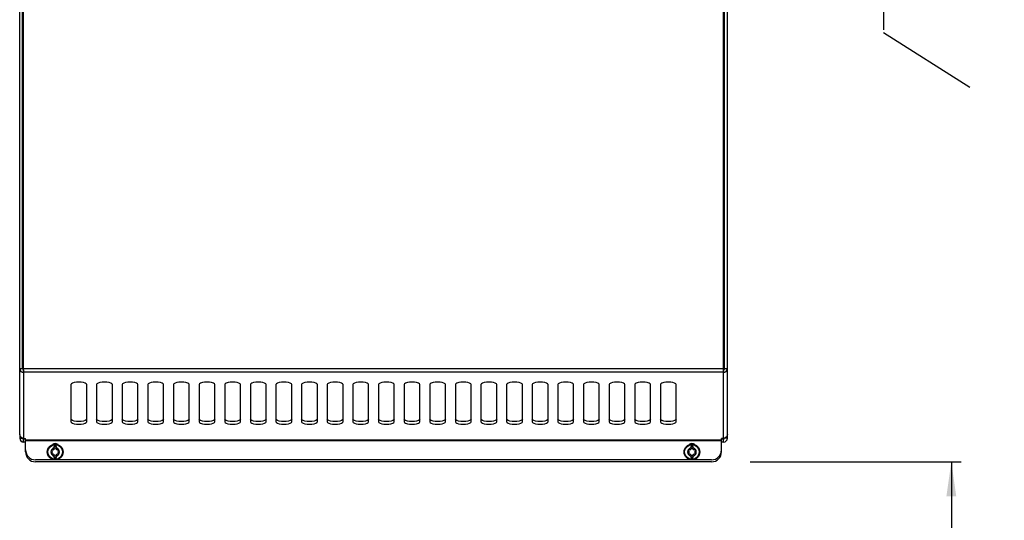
# Model space of a CAD drawing. Extents: x 0 to 841, y 0 to 594.
# Tile 2 of 121: x 132 to 232, y 221 to 271. Entities that reach past the tile are written whole.
import ezdxf

# ---------------------------------------------------------------- set-up
doc = ezdxf.new("R2010")
doc.units = 0
doc.header["$LTSCALE"] = 46.255
doc.layers.get('0').update_dxf_attribs({"linetype": 'CONTINUOUS'})
doc.layers.add('DATUM_AXIS', color=7, linetype='CONTINUOUS')
doc.styles.get("Standard").update_dxf_attribs({"font": 'txt', "width": 0.8})
doc.dimstyles.get("Standard").update_dxf_attribs({"dimtxt": 2.5, "dimasz": 2.5, "dimexe": 1.25, "dimexo": 0.625, "dimtad": 1, "dimcen": 2.5, "dimazin": 3, "dimtfac": 1, "dimtmove": 0, "dimatfit": 3})

# ---------------------------------------------------------------- blocks, each defined once
blk = doc.blocks.new('_FILLED')
at = {"color": 0, "linetype": 'BYBLOCK'}
blk.add_solid([(0, 0), (-1, 0.143), (-1, -0.143)], dxfattribs=at)
blk = doc.blocks.new('*D0')
at = {"color": 2, "linetype": 'CONTINUOUS'}
for p, q in [((206.392, 226.441), (227.792, 226.441)), ((226.792, 226.441), (226.792, 203.958)), ((226.792, 181.474), (226.792, 203.958)), ((217.48, 181.474), (227.792, 181.474))]:
    blk.add_line(p, q, dxfattribs=at)
at = {"color": 2, "linetype": 'CONTINUOUS', "xscale": 3.5, "yscale": 3.5, "zscale": 3.5}
for p, rotation in [((226.792, 226.441), 90), ((226.792, 181.474), 270)]:
    blk.add_blockref('_FILLED', p, dxfattribs=dict(at, rotation=rotation))
at = {"color": 5, "linetype": 'CONTINUOUS', "width": 0.8}
for s, p in [('AIR SPACE INLET', (231.167, 182.958)), (' MIN ', (225.917, 201.158)), ('225', (225.917, 192.758))]:
    blk.add_text(s, height=3.5, rotation=90, dxfattribs=at).set_placement(p)

msp = doc.modelspace()

# ---------------------------------------------------------------- linework, layer by layer
at = {"color": 7, "linetype": 'CONTINUOUS'}
for p, q in [((219.935, 398.977), (219.916, 270.315)), ((132.275, 229.228), (132.275, 277.411)), ((132.575, 235.929), (132.575, 277.411)), ((132.677, 235.55), (132.677, 277.411)), ((203.673, 235.55), (203.673, 277.411)), ((203.775, 235.929), (203.775, 277.411)), ((204.075, 229.228), (204.075, 277.411)), ((219.916, 270.031), (228.681, 264.477)), ((132.275, 235.929), (132.575, 235.929)), ((132.675, 235.792), (132.676, 235.508)), ((132.676, 235.792), (132.676, 235.835)), ((203.675, 235.792), (203.674, 235.508)), ((203.775, 235.929), (204.075, 235.929)), ((132.676, 235.55), (132.676, 235.508)), ((203.674, 235.508), (203.674, 235.55)), ((137.475, 234.277), (137.475, 230.499)), ((139.075, 230.499), (139.075, 234.277)), ((140.075, 234.277), (140.075, 230.499)), ((141.675, 230.499), (141.675, 234.277)), ((142.675, 234.277), (142.675, 230.499)), ((144.275, 230.499), (144.275, 234.277)), ((145.275, 234.277), (145.275, 230.499)), ((146.875, 230.499), (146.875, 234.277)), ((147.875, 234.277), (147.875, 230.499)), ((149.475, 230.499), (149.475, 234.277)), ((150.475, 234.277), (150.475, 230.499)), ((152.075, 230.499), (152.075, 234.277)), ((153.075, 234.277), (153.075, 230.499)), ((154.675, 230.499), (154.675, 234.277)), ((155.675, 234.277), (155.675, 230.499)), ((157.275, 230.499), (157.275, 234.277)), ((158.275, 234.277), (158.275, 230.499)), ((159.875, 230.499), (159.875, 234.277)), ((160.875, 234.277), (160.875, 230.499)), ((162.475, 230.499), (162.475, 234.277)), ((163.475, 234.277), (163.475, 230.499)), ((165.075, 230.499), (165.075, 234.277)), ((166.075, 234.277), (166.075, 230.499)), ((167.675, 230.499), (167.675, 234.277)), ((168.675, 234.277), (168.675, 230.499)), ((170.275, 230.499), (170.275, 234.277)), ((171.275, 234.277), (171.275, 230.499)), ((172.875, 230.499), (172.875, 234.277)), ((173.875, 234.277), (173.875, 230.499)), ((175.475, 230.499), (175.475, 234.277)), ((176.475, 234.277), (176.475, 230.499)), ((178.075, 230.499), (178.075, 234.277)), ((179.075, 234.277), (179.075, 230.499)), ((180.675, 230.499), (180.675, 234.277)), ((181.675, 234.277), (181.675, 230.499)), ((183.275, 230.499), (183.275, 234.277)), ((184.275, 234.277), (184.275, 230.499)), ((185.875, 230.499), (185.875, 234.277)), ((186.875, 234.277), (186.875, 230.499)), ((188.475, 230.499), (188.475, 234.277)), ((189.475, 234.277), (189.475, 230.499)), ((191.075, 230.499), (191.075, 234.277)), ((192.075, 234.277), (192.075, 230.499)), ((193.675, 230.499), (193.675, 234.277)), ((194.675, 234.277), (194.675, 230.499)), ((196.275, 230.499), (196.275, 234.277)), ((197.275, 234.277), (197.275, 230.499)), ((198.875, 230.499), (198.875, 234.277)), ((132.675, 228.807), (132.875, 228.807)), ((132.875, 227.441), (132.875, 228.807)), ((203.675, 228.807), (203.475, 228.807)), ((203.475, 227.441), (203.475, 228.807))]:
    msp.add_line(p, q, dxfattribs=at)
at = {"color": 9, "linetype": 'CONTINUOUS'}
for p, q in [((132.677, 235.93), (203.673, 235.93)), ((132.675, 235.508), (132.675, 228.807)), ((203.673, 235.55), (132.677, 235.55)), ((203.675, 228.807), (203.675, 235.508)), ((132.875, 228.664), (203.475, 228.664)), ((203.475, 228.569), (132.875, 228.569))]:
    msp.add_line(p, q, dxfattribs=at)
at = {"color": 7, "linetype": 'CONTINUOUS'}
for points in [[(132.275, 235.929), (132.307, 235.764), (132.396, 235.627), (132.526, 235.538), (132.675, 235.508)], [(132.675, 235.792), (132.655, 235.795), (132.634, 235.804), (132.615, 235.819), (132.599, 235.84), (132.587, 235.865), (132.578, 235.895), (132.575, 235.929)], [(203.675, 235.508), (203.824, 235.538), (203.954, 235.627), (204.043, 235.764), (204.075, 235.929)], [(203.775, 235.929), (203.772, 235.895), (203.764, 235.865), (203.751, 235.84), (203.735, 235.819), (203.716, 235.804), (203.695, 235.795), (203.675, 235.792)], [(139.075, 234.277), (139.035, 234.356), (138.921, 234.426), (138.746, 234.481), (138.525, 234.516), (138.278, 234.529), (138.032, 234.517), (137.809, 234.482), (137.632, 234.427), (137.515, 234.356), (137.475, 234.277)], [(141.675, 234.277), (141.635, 234.356), (141.521, 234.426), (141.346, 234.481), (141.125, 234.516), (140.878, 234.529), (140.632, 234.517), (140.409, 234.482), (140.232, 234.427), (140.115, 234.356), (140.075, 234.277)], [(144.275, 234.277), (144.235, 234.356), (144.121, 234.426), (143.946, 234.481), (143.725, 234.516), (143.478, 234.529), (143.232, 234.517), (143.009, 234.482), (142.832, 234.427), (142.715, 234.356), (142.675, 234.277)], [(146.875, 234.277), (146.835, 234.356), (146.721, 234.426), (146.546, 234.481), (146.325, 234.516), (146.078, 234.529), (145.832, 234.517), (145.609, 234.482), (145.432, 234.427), (145.315, 234.356), (145.275, 234.277)], [(149.475, 234.277), (149.435, 234.356), (149.321, 234.426), (149.146, 234.481), (148.925, 234.516), (148.678, 234.529), (148.432, 234.517), (148.209, 234.482), (148.032, 234.427), (147.915, 234.356), (147.875, 234.277)], [(152.075, 234.277), (152.035, 234.356), (151.921, 234.426), (151.746, 234.481), (151.525, 234.516), (151.278, 234.529), (151.032, 234.517), (150.809, 234.482), (150.632, 234.427), (150.515, 234.356), (150.475, 234.277)], [(154.675, 234.277), (154.635, 234.356), (154.521, 234.426), (154.346, 234.481), (154.125, 234.516), (153.878, 234.529), (153.632, 234.517), (153.409, 234.482), (153.232, 234.427), (153.115, 234.356), (153.075, 234.277)], [(157.275, 234.277), (157.235, 234.356), (157.121, 234.426), (156.946, 234.481), (156.725, 234.516), (156.478, 234.529), (156.232, 234.517), (156.009, 234.482), (155.832, 234.427), (155.715, 234.356), (155.675, 234.277)], [(159.875, 234.277), (159.835, 234.356), (159.721, 234.426), (159.546, 234.481), (159.325, 234.516), (159.078, 234.529), (158.832, 234.517), (158.609, 234.482), (158.432, 234.427), (158.315, 234.356), (158.275, 234.277)], [(162.475, 234.277), (162.435, 234.356), (162.321, 234.426), (162.146, 234.481), (161.925, 234.516), (161.678, 234.529), (161.432, 234.517), (161.209, 234.482), (161.032, 234.427), (160.915, 234.356), (160.875, 234.277)], [(165.075, 234.277), (165.035, 234.356), (164.921, 234.426), (164.746, 234.481), (164.525, 234.516), (164.278, 234.529), (164.032, 234.517), (163.809, 234.482), (163.632, 234.427), (163.515, 234.356), (163.475, 234.277)], [(167.675, 234.277), (167.635, 234.356), (167.521, 234.426), (167.346, 234.481), (167.125, 234.516), (166.878, 234.529), (166.632, 234.517), (166.409, 234.482), (166.232, 234.427), (166.115, 234.356), (166.075, 234.277)], [(170.275, 234.277), (170.235, 234.356), (170.121, 234.426), (169.946, 234.481), (169.725, 234.516), (169.478, 234.529), (169.232, 234.517), (169.009, 234.482), (168.832, 234.427), (168.715, 234.356), (168.675, 234.277)], [(172.875, 234.277), (172.835, 234.356), (172.721, 234.426), (172.546, 234.481), (172.325, 234.516), (172.078, 234.529), (171.832, 234.517), (171.609, 234.482), (171.432, 234.427), (171.315, 234.356), (171.275, 234.277)], [(175.475, 234.277), (175.435, 234.356), (175.321, 234.426), (175.146, 234.481), (174.925, 234.516), (174.678, 234.529), (174.432, 234.517), (174.209, 234.482), (174.032, 234.427), (173.915, 234.356), (173.875, 234.277)], [(178.075, 234.277), (178.035, 234.356), (177.921, 234.426), (177.743, 234.481), (177.524, 234.517), (177.28, 234.529), (177.035, 234.517), (176.812, 234.483), (176.633, 234.427), (176.516, 234.356), (176.475, 234.277)], [(180.675, 234.277), (180.635, 234.356), (180.521, 234.426), (180.346, 234.481), (180.125, 234.516), (179.878, 234.529), (179.632, 234.517), (179.409, 234.482), (179.232, 234.427), (179.115, 234.356), (179.075, 234.277)], [(183.275, 234.277), (183.235, 234.356), (183.121, 234.426), (182.946, 234.481), (182.725, 234.516), (182.478, 234.529), (182.232, 234.517), (182.009, 234.482), (181.832, 234.427), (181.715, 234.356), (181.675, 234.277)], [(185.875, 234.277), (185.835, 234.356), (185.721, 234.426), (185.546, 234.481), (185.325, 234.516), (185.078, 234.529), (184.832, 234.517), (184.609, 234.482), (184.432, 234.427), (184.315, 234.356), (184.275, 234.277)], [(188.475, 234.277), (188.435, 234.356), (188.321, 234.426), (188.146, 234.481), (187.925, 234.516), (187.678, 234.529), (187.432, 234.517), (187.209, 234.482), (187.032, 234.427), (186.915, 234.356), (186.875, 234.277)], [(191.075, 234.277), (191.035, 234.356), (190.921, 234.426), (190.746, 234.481), (190.525, 234.516), (190.278, 234.529), (190.032, 234.517), (189.809, 234.482), (189.632, 234.427), (189.515, 234.356), (189.475, 234.277)], [(193.675, 234.277), (193.635, 234.356), (193.521, 234.426), (193.346, 234.481), (193.125, 234.516), (192.878, 234.529), (192.632, 234.517), (192.409, 234.482), (192.232, 234.427), (192.115, 234.356), (192.075, 234.277)], [(196.275, 234.277), (196.235, 234.356), (196.121, 234.426), (195.946, 234.481), (195.725, 234.516), (195.478, 234.529), (195.232, 234.517), (195.009, 234.482), (194.832, 234.427), (194.715, 234.356), (194.675, 234.277)], [(198.875, 234.277), (198.835, 234.356), (198.721, 234.426), (198.546, 234.481), (198.325, 234.516), (198.078, 234.529), (197.832, 234.517), (197.609, 234.482), (197.432, 234.427), (197.315, 234.356), (197.275, 234.277)], [(139.075, 230.783), (139.035, 230.705), (138.921, 230.635), (138.746, 230.58), (138.525, 230.544), (138.278, 230.531), (138.032, 230.543), (137.809, 230.579), (137.632, 230.634), (137.515, 230.705), (137.475, 230.783)], [(141.675, 230.783), (141.635, 230.705), (141.521, 230.635), (141.346, 230.58), (141.125, 230.544), (140.878, 230.531), (140.632, 230.543), (140.409, 230.579), (140.232, 230.634), (140.115, 230.705), (140.075, 230.783)], [(144.275, 230.783), (144.235, 230.705), (144.121, 230.635), (143.946, 230.58), (143.725, 230.544), (143.478, 230.531), (143.232, 230.543), (143.009, 230.579), (142.832, 230.634), (142.715, 230.705), (142.675, 230.783)], [(146.875, 230.783), (146.835, 230.705), (146.721, 230.635), (146.546, 230.58), (146.325, 230.544), (146.078, 230.531), (145.832, 230.543), (145.609, 230.579), (145.432, 230.634), (145.315, 230.705), (145.275, 230.783)], [(149.475, 230.783), (149.435, 230.705), (149.321, 230.635), (149.146, 230.58), (148.925, 230.544), (148.678, 230.531), (148.432, 230.543), (148.209, 230.579), (148.032, 230.634), (147.915, 230.705), (147.875, 230.783)], [(152.075, 230.783), (152.035, 230.705), (151.921, 230.635), (151.746, 230.58), (151.525, 230.544), (151.278, 230.531), (151.032, 230.543), (150.809, 230.579), (150.632, 230.634), (150.515, 230.705), (150.475, 230.783)], [(154.675, 230.783), (154.635, 230.705), (154.521, 230.635), (154.346, 230.58), (154.125, 230.544), (153.878, 230.531), (153.632, 230.543), (153.409, 230.579), (153.232, 230.634), (153.115, 230.705), (153.075, 230.783)], [(157.275, 230.783), (157.235, 230.705), (157.121, 230.635), (156.946, 230.58), (156.725, 230.544), (156.478, 230.531), (156.232, 230.543), (156.009, 230.579), (155.832, 230.634), (155.715, 230.705), (155.675, 230.783)], [(159.875, 230.783), (159.835, 230.705), (159.721, 230.635), (159.546, 230.58), (159.325, 230.544), (159.078, 230.531), (158.832, 230.543), (158.609, 230.579), (158.432, 230.634), (158.315, 230.705), (158.275, 230.783)], [(162.475, 230.783), (162.435, 230.705), (162.321, 230.635), (162.146, 230.58), (161.925, 230.544), (161.678, 230.531), (161.432, 230.543), (161.209, 230.579), (161.032, 230.634), (160.915, 230.705), (160.875, 230.783)], [(165.075, 230.783), (165.035, 230.705), (164.921, 230.635), (164.746, 230.58), (164.525, 230.544), (164.278, 230.531), (164.032, 230.543), (163.809, 230.579), (163.632, 230.634), (163.515, 230.705), (163.475, 230.783)], [(167.675, 230.783), (167.635, 230.705), (167.521, 230.635), (167.346, 230.58), (167.125, 230.544), (166.878, 230.531), (166.632, 230.543), (166.409, 230.579), (166.232, 230.634), (166.115, 230.705), (166.075, 230.783)], [(170.275, 230.783), (170.235, 230.705), (170.121, 230.635), (169.946, 230.58), (169.725, 230.544), (169.478, 230.531), (169.232, 230.543), (169.009, 230.579), (168.832, 230.634), (168.715, 230.705), (168.675, 230.783)], [(172.875, 230.783), (172.835, 230.705), (172.721, 230.635), (172.546, 230.58), (172.325, 230.544), (172.078, 230.531), (171.832, 230.543), (171.609, 230.579), (171.432, 230.634), (171.315, 230.705), (171.275, 230.783)], [(175.475, 230.783), (175.435, 230.705), (175.321, 230.635), (175.146, 230.58), (174.925, 230.544), (174.678, 230.531), (174.432, 230.543), (174.209, 230.579), (174.032, 230.634), (173.915, 230.705), (173.875, 230.783)], [(178.075, 230.783), (178.035, 230.705), (177.921, 230.635), (177.746, 230.58), (177.525, 230.544), (177.278, 230.531), (177.032, 230.543), (176.809, 230.579), (176.632, 230.634), (176.515, 230.705), (176.475, 230.783)], [(180.675, 230.783), (180.635, 230.705), (180.521, 230.635), (180.346, 230.58), (180.125, 230.544), (179.878, 230.531), (179.632, 230.543), (179.409, 230.579), (179.232, 230.634), (179.115, 230.705), (179.075, 230.783)], [(183.275, 230.783), (183.235, 230.705), (183.121, 230.635), (182.946, 230.58), (182.725, 230.544), (182.478, 230.531), (182.232, 230.543), (182.009, 230.579), (181.832, 230.634), (181.715, 230.705), (181.675, 230.783)], [(185.875, 230.783), (185.835, 230.705), (185.721, 230.635), (185.546, 230.58), (185.325, 230.544), (185.078, 230.531), (184.832, 230.543), (184.609, 230.579), (184.432, 230.634), (184.315, 230.705), (184.275, 230.783)], [(188.475, 230.783), (188.435, 230.705), (188.321, 230.635), (188.146, 230.58), (187.925, 230.544), (187.678, 230.531), (187.432, 230.543), (187.209, 230.579), (187.032, 230.634), (186.915, 230.705), (186.875, 230.783)], [(191.075, 230.783), (191.035, 230.705), (190.921, 230.635), (190.746, 230.58), (190.525, 230.544), (190.278, 230.531), (190.032, 230.543), (189.809, 230.579), (189.632, 230.634), (189.515, 230.705), (189.475, 230.783)], [(193.675, 230.783), (193.635, 230.705), (193.521, 230.635), (193.346, 230.58), (193.125, 230.544), (192.878, 230.531), (192.632, 230.543), (192.409, 230.579), (192.232, 230.634), (192.115, 230.705), (192.075, 230.783)], [(196.275, 230.783), (196.235, 230.705), (196.121, 230.635), (195.946, 230.58), (195.725, 230.544), (195.478, 230.531), (195.232, 230.543), (195.009, 230.579), (194.832, 230.634), (194.715, 230.705), (194.675, 230.783)], [(198.875, 230.783), (198.835, 230.705), (198.721, 230.635), (198.546, 230.58), (198.325, 230.544), (198.078, 230.531), (197.832, 230.543), (197.609, 230.579), (197.432, 230.634), (197.315, 230.705), (197.275, 230.783)], [(137.475, 230.499), (137.515, 230.42), (137.629, 230.35), (137.805, 230.295), (138.025, 230.259), (138.272, 230.247), (138.519, 230.259), (138.741, 230.294), (138.919, 230.349), (139.035, 230.42), (139.075, 230.499)], [(140.075, 230.499), (140.115, 230.42), (140.229, 230.35), (140.405, 230.295), (140.625, 230.259), (140.872, 230.247), (141.119, 230.259), (141.341, 230.294), (141.519, 230.349), (141.635, 230.42), (141.675, 230.499)], [(142.675, 230.499), (142.715, 230.42), (142.829, 230.35), (143.005, 230.295), (143.225, 230.259), (143.472, 230.247), (143.719, 230.259), (143.941, 230.294), (144.119, 230.349), (144.235, 230.42), (144.275, 230.499)], [(145.275, 230.499), (145.315, 230.42), (145.429, 230.35), (145.605, 230.295), (145.825, 230.259), (146.072, 230.247), (146.319, 230.259), (146.541, 230.294), (146.719, 230.349), (146.835, 230.42), (146.875, 230.499)], [(147.875, 230.499), (147.915, 230.42), (148.029, 230.35), (148.205, 230.295), (148.425, 230.259), (148.672, 230.247), (148.919, 230.259), (149.141, 230.294), (149.319, 230.349), (149.435, 230.42), (149.475, 230.499)], [(150.475, 230.499), (150.515, 230.42), (150.629, 230.35), (150.805, 230.295), (151.025, 230.259), (151.272, 230.247), (151.519, 230.259), (151.741, 230.294), (151.919, 230.349), (152.035, 230.42), (152.075, 230.499)], [(153.075, 230.499), (153.115, 230.42), (153.229, 230.35), (153.405, 230.295), (153.625, 230.259), (153.872, 230.247), (154.119, 230.259), (154.341, 230.294), (154.519, 230.349), (154.635, 230.42), (154.675, 230.499)], [(155.675, 230.499), (155.715, 230.42), (155.829, 230.35), (156.005, 230.295), (156.225, 230.259), (156.472, 230.247), (156.719, 230.259), (156.941, 230.294), (157.119, 230.349), (157.235, 230.42), (157.275, 230.499)], [(158.275, 230.499), (158.315, 230.42), (158.429, 230.35), (158.605, 230.295), (158.825, 230.259), (159.072, 230.247), (159.319, 230.259), (159.541, 230.294), (159.719, 230.349), (159.835, 230.42), (159.875, 230.499)], [(160.875, 230.499), (160.915, 230.42), (161.029, 230.35), (161.205, 230.295), (161.425, 230.259), (161.672, 230.247), (161.919, 230.259), (162.141, 230.294), (162.319, 230.349), (162.435, 230.42), (162.475, 230.499)], [(163.475, 230.499), (163.515, 230.42), (163.629, 230.35), (163.805, 230.295), (164.025, 230.259), (164.272, 230.247), (164.519, 230.259), (164.741, 230.294), (164.919, 230.349), (165.035, 230.42), (165.075, 230.499)], [(166.075, 230.499), (166.115, 230.42), (166.229, 230.35), (166.405, 230.295), (166.625, 230.259), (166.872, 230.247), (167.119, 230.259), (167.341, 230.294), (167.519, 230.349), (167.635, 230.42), (167.675, 230.499)], [(168.675, 230.499), (168.715, 230.42), (168.829, 230.35), (169.005, 230.295), (169.225, 230.259), (169.472, 230.247), (169.719, 230.259), (169.941, 230.294), (170.119, 230.349), (170.235, 230.42), (170.275, 230.499)], [(171.275, 230.499), (171.315, 230.42), (171.429, 230.35), (171.605, 230.295), (171.825, 230.259), (172.072, 230.247), (172.319, 230.259), (172.541, 230.294), (172.719, 230.349), (172.835, 230.42), (172.875, 230.499)], [(173.875, 230.499), (173.915, 230.42), (174.029, 230.35), (174.205, 230.295), (174.425, 230.259), (174.672, 230.247), (174.919, 230.259), (175.141, 230.294), (175.319, 230.349), (175.435, 230.42), (175.475, 230.499)], [(176.475, 230.499), (176.515, 230.42), (176.629, 230.35), (176.805, 230.295), (177.025, 230.259), (177.272, 230.247), (177.519, 230.259), (177.741, 230.294), (177.919, 230.349), (178.035, 230.42), (178.075, 230.499)], [(179.075, 230.499), (179.115, 230.42), (179.229, 230.35), (179.405, 230.295), (179.625, 230.259), (179.872, 230.247), (180.119, 230.259), (180.341, 230.294), (180.519, 230.349), (180.635, 230.42), (180.675, 230.499)], [(181.675, 230.499), (181.715, 230.42), (181.829, 230.35), (182.005, 230.295), (182.225, 230.259), (182.472, 230.247), (182.719, 230.259), (182.941, 230.294), (183.119, 230.349), (183.235, 230.42), (183.275, 230.499)], [(184.275, 230.499), (184.315, 230.42), (184.429, 230.35), (184.605, 230.295), (184.825, 230.259), (185.072, 230.247), (185.319, 230.259), (185.541, 230.294), (185.719, 230.349), (185.835, 230.42), (185.875, 230.499)], [(186.875, 230.499), (186.915, 230.42), (187.029, 230.35), (187.205, 230.295), (187.425, 230.259), (187.672, 230.247), (187.919, 230.259), (188.141, 230.294), (188.319, 230.349), (188.435, 230.42), (188.475, 230.499)], [(189.475, 230.499), (189.515, 230.42), (189.629, 230.35), (189.805, 230.295), (190.025, 230.259), (190.272, 230.247), (190.519, 230.259), (190.741, 230.294), (190.919, 230.349), (191.035, 230.42), (191.075, 230.499)], [(192.075, 230.499), (192.115, 230.42), (192.229, 230.35), (192.405, 230.295), (192.625, 230.259), (192.872, 230.247), (193.119, 230.259), (193.341, 230.294), (193.519, 230.349), (193.635, 230.42), (193.675, 230.499)], [(194.675, 230.499), (194.715, 230.42), (194.829, 230.35), (195.005, 230.295), (195.225, 230.259), (195.472, 230.247), (195.719, 230.259), (195.941, 230.294), (196.119, 230.349), (196.235, 230.42), (196.275, 230.499)], [(197.275, 230.499), (197.315, 230.42), (197.429, 230.35), (197.605, 230.295), (197.825, 230.259), (198.072, 230.247), (198.319, 230.259), (198.541, 230.294), (198.719, 230.349), (198.835, 230.42), (198.875, 230.499)], [(132.675, 228.807), (132.526, 228.837), (132.396, 228.927), (132.307, 229.063), (132.275, 229.228)], [(204.075, 229.228), (204.043, 229.063), (203.955, 228.927), (203.825, 228.837), (203.675, 228.807)]]:
    msp.add_lwpolyline(points, dxfattribs=at)
for centre, start, end in [((133.875, 227.641), 180, 270), ((202.475, 227.641), 270, 360)]:
    msp.add_arc(centre, 1, start, end, dxfattribs=at)
at = {"layer": 'DATUM_AXIS', "color": 7, "linetype": 'CONTINUOUS'}
for p, q in [((132.677, 250.591), (132.575, 250.591)), ((132.677, 250.191), (132.575, 250.191)), ((203.775, 250.591), (203.673, 250.591)), ((203.673, 250.191), (203.775, 250.191)), ((132.677, 244.211), (132.575, 244.211)), ((203.775, 244.211), (203.673, 244.211)), ((132.275, 229.228), (132.275, 228.841)), ((204.075, 228.841), (204.075, 229.228)), ((132.875, 228.741), (132.675, 228.741)), ((132.875, 228.441), (132.675, 228.441)), ((136, 228.001), (135.75, 228.001)), ((135.75, 228.001), (135.75, 227.7)), ((136, 227.7), (136, 228.001)), ((200.6, 228.001), (200.35, 228.001)), ((200.35, 228.001), (200.35, 227.7)), ((200.6, 227.7), (200.6, 228.001)), ((203.675, 228.741), (203.475, 228.741)), ((203.675, 228.441), (203.475, 228.441)), ((135.75, 227.182), (135.75, 226.881)), ((135.75, 226.881), (136, 226.881)), ((136, 226.881), (136, 227.182)), ((200.35, 227.182), (200.35, 226.881)), ((200.35, 226.881), (200.6, 226.881)), ((200.6, 226.881), (200.6, 227.182)), ((202.475, 226.641), (133.875, 226.641)), ((202.475, 226.441), (133.875, 226.441))]:
    msp.add_line(p, q, dxfattribs=at)
at = {"layer": 'DATUM_AXIS', "color": 9, "linetype": 'CONTINUOUS'}
for p, q in [((132.677, 249.425), (132.575, 249.425)), ((132.677, 249.175), (132.575, 249.175)), ((203.775, 249.425), (203.673, 249.425)), ((203.775, 249.175), (203.673, 249.175)), ((132.677, 244.461), (132.575, 244.461)), ((203.775, 244.461), (203.673, 244.461)), ((132.275, 228.841), (132.52, 228.841)), ((204.075, 228.841), (203.83, 228.841)), ((132.675, 228.441), (132.675, 228.741)), ((203.675, 228.441), (203.675, 228.741))]:
    msp.add_line(p, q, dxfattribs=at)
at = {"layer": 'DATUM_AXIS', "color": 7, "linetype": 'CONTINUOUS'}
for centre in [(135.875, 227.441), (200.475, 227.441)]:
    msp.add_circle(centre, 0.8, dxfattribs=at)
at = {"layer": 'DATUM_AXIS', "color": 9, "linetype": 'CONTINUOUS'}
for centre in [(135.875, 227.441), (200.475, 227.441)]:
    msp.add_circle(centre, 0.74, dxfattribs=at)
at = {"layer": 'DATUM_AXIS', "color": 7, "linetype": 'CONTINUOUS'}
for centre, radius, start, end in [((132.675, 228.841), 0.4, 180, 270), ((132.675, 228.841), 0.1, 187.97723, 270), ((203.675, 228.841), 0.4, 270, 360), ((203.675, 228.841), 0.1, 270, 352.01371), ((135.875, 227.441), 0.44, 106.50452, 253.49548), ((135.875, 227.841), 0.45, 50.42878, 129.57122), ((135.663, 227.808), 0.139, 253.63362, 346.36638), ((135.875, 227.757), 0.079, 13.63362, 166.36638), ((136.087, 227.808), 0.139, 193.63362, 286.36638), ((135.875, 227.441), 0.44, 286.50452, 73.49548), ((200.475, 227.441), 0.44, 106.50452, 253.49548), ((200.475, 227.841), 0.45, 50.42878, 129.57122), ((200.263, 227.808), 0.139, 253.63362, 346.36638), ((200.475, 227.757), 0.079, 13.63362, 166.36638), ((200.687, 227.808), 0.139, 193.63362, 286.36638), ((200.475, 227.441), 0.44, 286.50452, 73.49548), ((133.875, 227.441), 1, 180, 270), ((135.601, 227.599), 0.079, 73.63362, 226.36638), ((135.601, 227.283), 0.079, 133.63362, 286.36638), ((135.451, 227.441), 0.139, 313.63362, 46.36638), ((135.663, 227.073), 0.139, 13.63362, 106.36638), ((135.875, 227.125), 0.079, 193.63362, 346.36638), ((136.087, 227.073), 0.139, 73.63362, 166.36638), ((136.149, 227.599), 0.079, 313.63362, 106.36638), ((136.149, 227.283), 0.079, 253.63362, 46.36638), ((136.299, 227.441), 0.139, 133.63362, 226.36638), ((200.201, 227.599), 0.079, 73.63362, 226.36638), ((200.201, 227.283), 0.079, 133.63362, 286.36638), ((200.051, 227.441), 0.139, 313.63362, 46.36638), ((200.263, 227.073), 0.139, 13.63362, 106.36638), ((200.475, 227.125), 0.079, 193.63362, 346.36638), ((200.687, 227.073), 0.139, 73.63362, 166.36638), ((200.749, 227.599), 0.079, 313.63362, 106.36638), ((200.749, 227.283), 0.079, 253.63362, 46.36638), ((200.899, 227.441), 0.139, 133.63362, 226.36638), ((202.475, 227.441), 1, 270, 360)]:
    msp.add_arc(centre, radius, start, end, dxfattribs=at)

# ---------------------------------------------------------------- dimensions: what is measured, and where the dimension line sits
at = {"color": 2, "linetype": 'CONTINUOUS'}
dim = msp.add_linear_dim(base=(226.792, 226.441), p1=(217.48, 181.474), p2=(206.392, 226.441), angle=90, dimstyle='Standard', dxfattribs=at)
dim.commit()
dim.dimension.update_dxf_attribs({"geometry": '*D0', "text_midpoint": (226.792, 203.958), "dimtype": 128})

doc.saveas('drawing.dxf')
